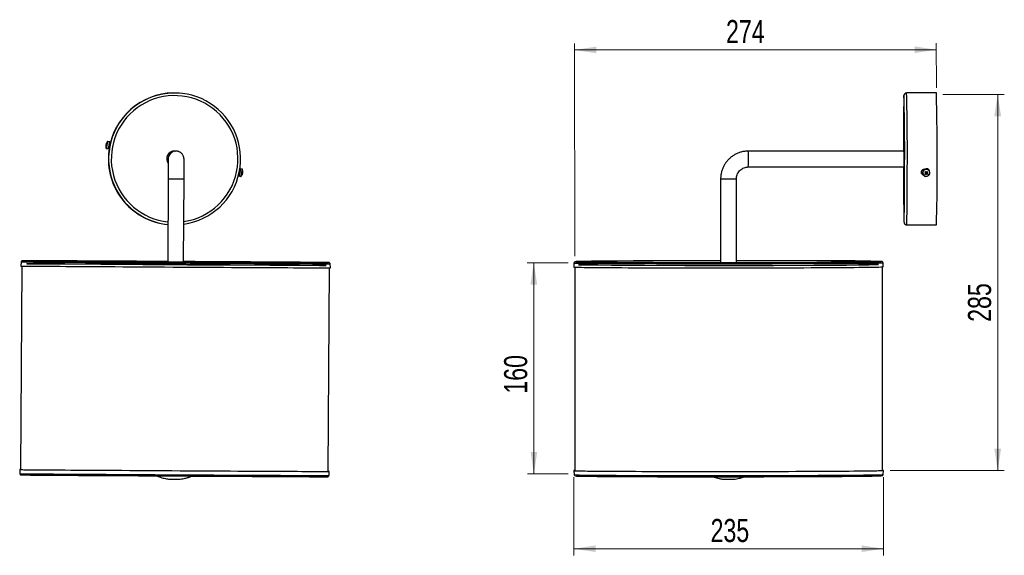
# Model space of a CAD drawing. Header units: millimetres. Extents: x 9 to 158, y 32 to 185.
# Tile 1 of 2: x 9 to 158, y 32 to 114. Entities that reach past the tile are written whole.
import ezdxf

# ---------------------------------------------------------------- set-up
doc = ezdxf.new("R2010")
doc.units = ezdxf.units.MM
doc.styles.add('SLDTEXTSTYLE0', font='TXT', dxfattribs={"width": 0.75})
doc.dimstyles.new('SLDDIMSTYLE0', dxfattribs={"dimtxt": 3.5, "dimasz": 3.302, "dimexe": 0, "dimexo": 0.0625, "dimgap": 0.875, "dimtad": 1, "dimlfac": 5, "dimrnd": 1e-09, "dimzin": 12, "dimdsep": 46, "dimtxsty": 'SLDTEXTSTYLE0', "dimsah": 1, "dimcen": 0.09, "dimadec": 0, "dimazin": 3, "dimtfac": 1, "dimtofl": 0, "dimtmove": 0, "dimatfit": 3, "dimfxl": 0, "dimfrac": 2, "dimtolj": 1, "dimtzin": 12, "dimarcsym": 0})
doc.dimstyles.new('SLDDIMSTYLE1', dxfattribs={"dimtxt": 3.5, "dimasz": 3.302, "dimexe": 0, "dimexo": 0.0625, "dimgap": 0.875, "dimtad": 1, "dimdec": 0, "dimlfac": 5, "dimrnd": 1e-09, "dimzin": 12, "dimdsep": 46, "dimtxsty": 'SLDTEXTSTYLE0', "dimsah": 1, "dimcen": 0.09, "dimadec": 0, "dimazin": 3, "dimtfac": 1, "dimtdec": 0, "dimtofl": 0, "dimtmove": 0, "dimatfit": 3, "dimfxl": 0, "dimfrac": 2, "dimtolj": 1, "dimtzin": 12, "dimarcsym": 0})

# ---------------------------------------------------------------- blocks, each defined once
blk = doc.blocks.new('_D')
at = {"color": 7, "linetype": 'Continuous', "lineweight": 18}
for p, q in [((91.96, 76.74), (85.75, 76.74)), ((86.75, 76.74), (86.77, 44.74)), ((91.98, 44.74), (85.77, 44.74))]:
    blk.add_line(p, q, dxfattribs=at)
for points in [[(86.75, 76.74), (86.24, 73.43), (87.26, 73.43)], [(86.77, 44.74), (87.27, 48.04), (86.26, 48.04)]]:
    blk.add_solid(points, dxfattribs=at)
at = {"color": 7, "linetype": 'Continuous', "lineweight": 18, "insert": (82.25, 56.9), "char_height": 3.5, "attachment_point": 1, "rotation": 90.0366, "style": 'SLDTEXTSTYLE0'}
blk.add_mtext('160', dxfattribs=at)
blk = doc.blocks.new('_D_1')
at = {"color": 7, "linetype": 'Continuous', "lineweight": 18}
for p, q in [((92.96, 77.74), (92.94, 110.02)), ((92.94, 109.02), (147.76, 109.05)), ((147.76, 103.27), (147.75, 110.05))]:
    blk.add_line(p, q, dxfattribs=at)
for points in [[(92.94, 109.02), (96.24, 108.51), (96.24, 109.53)], [(147.76, 109.05), (144.45, 109.56), (144.45, 108.54)]]:
    blk.add_solid(points, dxfattribs=at)
at = {"color": 7, "linetype": 'Continuous', "lineweight": 18, "insert": (115.88, 113.55), "char_height": 3.5, "attachment_point": 1, "rotation": 0.0366, "style": 'SLDTEXTSTYLE0'}
blk.add_mtext('274', dxfattribs=at)
blk = doc.blocks.new('_D_2')
at = {"color": 7, "linetype": 'Continuous', "lineweight": 18}
for p, q in [((92.84, 44.23), (92.84, 32.38)), ((139.74, 44.26), (139.74, 32.38)), ((92.84, 33.38), (139.74, 33.38))]:
    blk.add_line(p, q, dxfattribs=at)
for points in [[(92.84, 33.38), (96.14, 32.88), (96.14, 33.89)], [(139.74, 33.38), (136.44, 33.89), (136.44, 32.88)]]:
    blk.add_solid(points, dxfattribs=at)
at = {"color": 7, "linetype": 'Continuous', "lineweight": 18, "insert": (113.54, 37.9), "char_height": 3.5, "attachment_point": 1, "style": 'SLDTEXTSTYLE0'}
blk.add_mtext('235', dxfattribs=at)
blk = doc.blocks.new('_D_3')
at = {"color": 7, "linetype": 'Continuous', "lineweight": 18}
for p, q in [((148.76, 102.27), (158.06, 102.27)), ((157.06, 102.27), (157.06, 45.26)), ((140.74, 45.26), (158.06, 45.26))]:
    blk.add_line(p, q, dxfattribs=at)
for points in [[(157.06, 102.27), (156.55, 98.97), (157.57, 98.97)], [(157.06, 45.26), (157.57, 48.56), (156.55, 48.56)]]:
    blk.add_solid(points, dxfattribs=at)
at = {"color": 7, "linetype": 'Continuous', "lineweight": 18, "insert": (152.55, 67.79), "char_height": 3.5, "attachment_point": 1, "rotation": 90, "style": 'SLDTEXTSTYLE0'}
blk.add_mtext('285', dxfattribs=at)

msp = doc.modelspace()

# ---------------------------------------------------------------- linework, layer by layer
at = {"color": 7, "linetype": 'Continuous', "lineweight": 25}
for p, q in [((33.0491, 102.4668), (33.0069, 102.4699)), ((147.7597, 102.4972), (143.2499, 102.4941)), ((21.9163, 94.5202), (21.8865, 94.5249)), ((21.9555, 94.7669), (21.9367, 94.7718)), ((21.939, 94.7805), (21.9512, 94.777)), ((21.9857, 94.0612), (22.2592, 94.0046)), ((22.4862, 95.1013), (22.2127, 95.1579)), ((22.3315, 94.2551), (22.4419, 94.2323)), ((22.4141, 94.1052), (22.4173, 94.105)), ((22.5637, 94.8197), (22.4531, 94.8426)), ((22.592, 94.9471), (22.5889, 94.9473)), ((32.3211, 93.6938), (32.4027, 93.6905)), ((32.6235, 93.6742), (32.4027, 93.6905)), ((142.856, 93.6938), (119.2571, 93.6774)), ((119.2587, 91.2774), (142.8577, 91.2938)), ((42.0376, 90.1766), (42.1028, 90.1631)), ((42.0697, 89.9044), (42.3432, 89.8478)), ((42.2244, 90.7506), (42.1591, 90.7642)), ((42.5702, 90.9446), (42.2967, 91.0012)), ((42.618, 90.229), (42.5968, 90.2347)), ((42.6507, 90.4907), (42.6714, 90.4878)), ((42.6705, 90.4857), (42.6509, 90.4886)), ((145.6714, 90.4271), (145.674, 90.3705)), ((145.9042, 90.8977), (145.8902, 90.8977)), ((146.0033, 90.5015), (146.1061, 90.4529)), ((146.0932, 90.1361), (146.2047, 90.3031)), ((146.1346, 90.4788), (146.1061, 90.4529)), ((146.1213, 90.4368), (146.1061, 90.4529)), ((146.1151, 90.3979), (146.1306, 90.3815)), ((146.1784, 90.331), (146.2047, 90.3031)), ((146.2212, 90.3181), (146.2047, 90.3031)), ((146.2492, 90.3014), (146.234, 90.3176)), ((146.2492, 90.3014), (146.2778, 90.3273)), ((146.3578, 90.1263), (146.2492, 90.3014)), ((146.3294, 90.3741), (146.3491, 90.392)), ((146.3597, 90.4436), (146.3333, 90.4715)), ((146.3597, 90.4436), (146.3432, 90.4286)), ((146.477, 90.484), (146.3597, 90.4436)), ((146.7928, 90.4219), (146.7902, 90.4785)), ((31.3453, 89.4825), (31.2712, 76.9114)), ((33.6711, 76.8973), (33.7452, 89.4683)), ((115.06, 89.4747), (115.0681, 76.782)), ((117.4681, 76.7836), (117.46, 89.4762)), ((143.2638, 82.4941), (147.7736, 82.4972)), ((9.1577, 76.253), (8.9756, 45.3768)), ((9.0361, 76.8767), (9.0144, 76.2555)), ((55.9186, 75.9789), (55.9043, 76.6003)), ((92.8336, 76.7235), (92.816, 76.1023)), ((139.5974, 45.248), (139.5777, 76.1168)), ((139.7209, 76.1322), (139.7026, 76.7534)), ((55.5932, 45.1019), (55.7753, 75.9781)), ((92.9593, 76.0871), (92.979, 45.2182)), ((8.8324, 45.3784), (8.8467, 44.757)), ((55.7149, 44.4806), (55.7365, 45.1018)), ((92.8357, 45.2251), (92.8541, 44.6038)), ((139.7231, 44.6337), (139.7406, 45.255))]:
    msp.add_line(p, q, dxfattribs=at)
at = {"color": 1, "linetype": 'Continuous', "lineweight": 25}
for p, q in [((9.3209, 77.0557), (9.3204, 77.0556)), ((55.622, 76.7826), (55.622, 76.7826))]:
    msp.add_line(p, q, dxfattribs=at)
at = {"color": 1, "linetype": 'Continuous', "lineweight": 25, "flags": 128}
for points in [[(142.854, 102.0853), (142.8473, 102.0887), (142.8435, 102.0667)], [(22.1454, 95.0438), (22.1607, 95.1257), (22.1628, 95.1425)], [(22.1944, 95.0545), (22.2104, 95.1402), (22.2127, 95.1579)], [(142.8556, 82.931), (142.8626, 82.8943), (142.8679, 82.9054)], [(93.1461, 76.9112), (93.12, 76.9066), (93.1205, 76.9019)], [(93.6789, 76.8952), (93.6739, 76.8943), (93.6662, 76.8881)], [(138.8699, 76.917), (138.8653, 76.9224), (138.8613, 76.9233)], [(139.4148, 76.9312), (139.416, 76.9316), (139.4023, 76.9391), (139.3885, 76.9409)]]:
    msp.add_lwpolyline(points, dxfattribs=at)
at = {"color": 7, "linetype": 'Continuous', "lineweight": 25, "flags": 128}
for points in [[(21.8842, 94.5162), (21.8843, 94.5161), (21.8844, 94.5163), (21.8846, 94.5169), (21.8848, 94.5178), (21.8851, 94.5191), (21.8855, 94.5207), (21.886, 94.5226), (21.8865, 94.5249)], [(21.9165, 94.6659), (21.9159, 94.6645), (21.9116, 94.6542)], [(22.4531, 94.8426), (22.4521, 94.8348), (22.4433, 94.7872)], [(22.4679, 94.9979), (22.4838, 95.0836), (22.4862, 95.1013)], [(42.1099, 90.0799), (42.0835, 89.9599), (42.0705, 89.9064), (42.0728, 89.9267), (42.09, 90.018), (42.1197, 90.1681), (42.1247, 90.193)], [(42.2297, 90.7006), (42.2393, 90.7455), (42.2712, 90.8932), (42.2912, 90.9815), (42.2966, 90.9984), (42.2868, 90.9416), (42.2629, 90.8188), (42.2283, 90.6465), (42.1875, 90.4481), (42.1462, 90.2504), (42.1099, 90.0799), (42.1099, 90.0799)], [(145.8221, 90.0233), (145.9871, 89.9033), (146.1854, 89.8498), (146.3902, 89.8701), (146.5738, 89.9614), (146.7114, 90.1115), (146.7845, 90.3), (146.7831, 90.5016), (146.7075, 90.6889), (146.5679, 90.8366), (146.3831, 90.9249), (146.178, 90.9418), (145.9805, 90.885), (145.8171, 90.7622), (145.7099, 90.5899), (145.6734, 90.3915), (145.7126, 90.1938), (145.8221, 90.0233)], [(145.8409, 90.0308), (145.9986, 89.9161), (146.188, 89.865), (146.3836, 89.8844), (146.5589, 89.9717), (146.6904, 90.115), (146.7602, 90.2951), (146.7589, 90.4876), (146.6867, 90.6665), (146.5533, 90.8076), (146.3768, 90.892), (146.1809, 90.9081), (145.9922, 90.8538), (145.8362, 90.7365), (145.7338, 90.572), (145.699, 90.3825), (145.7363, 90.1936), (145.8409, 90.0308)], [(9.0144, 76.2555), (9.0158, 76.2553), (9.0652, 76.2542), (9.1858, 76.2527), (9.377, 76.2507), (9.6384, 76.2484), (9.969, 76.2456), (10.3681, 76.2425), (10.8342, 76.239), (11.366, 76.2351), (11.9619, 76.2308), (12.6201, 76.2263), (13.3385, 76.2213), (14.115, 76.2161), (14.9473, 76.2106), (15.8328, 76.2047), (16.7688, 76.1986), (17.7524, 76.1923), (18.7808, 76.1858), (19.8507, 76.179), (20.9589, 76.172), (22.1021, 76.1649), (23.2767, 76.1576), (24.4793, 76.1502), (25.7061, 76.1427), (26.9534, 76.1352), (28.2175, 76.1275), (29.4945, 76.1199), (30.7805, 76.1122), (32.0717, 76.1046), (33.364, 76.097), (34.6536, 76.0894), (35.9366, 76.0819), (37.209, 76.0746), (38.4671, 76.0674), (39.7069, 76.0603), (40.9247, 76.0534), (42.1168, 76.0467), (43.2796, 76.0402), (44.4096, 76.0339), (45.5033, 76.0279), (46.5574, 76.0221), (47.5688, 76.0167), (48.5342, 76.0116), (49.4509, 76.0067), (50.316, 76.0022), (51.1268, 75.9981), (51.881, 75.9943), (52.5763, 75.9909), (53.2105, 75.9879), (53.7816, 75.9853), (54.2881, 75.983), (54.7282, 75.9812), (55.1008, 75.9798), (55.4046, 75.9788), (55.6388, 75.9783), (55.8025, 75.9781), (55.8954, 75.9784), (55.9186, 75.9789)], [(9.0361, 76.8767), (9.0374, 76.8765), (9.0868, 76.8754), (9.2073, 76.8738), (9.3984, 76.8719), (9.6595, 76.8696), (9.9899, 76.8668), (10.3886, 76.8637), (10.8544, 76.8602), (11.3858, 76.8563), (11.9813, 76.852), (12.6389, 76.8474), (13.3568, 76.8425), (14.1327, 76.8373), (14.9644, 76.8318), (15.8492, 76.8259), (16.7844, 76.8199), (17.7673, 76.8135), (18.7949, 76.807), (19.864, 76.8002), (20.9714, 76.7932), (22.1137, 76.7861), (23.2874, 76.7789), (24.4891, 76.7715), (25.7149, 76.764), (26.9613, 76.7564), (28.2244, 76.7488), (29.5005, 76.7411), (30.7855, 76.7335), (32.0756, 76.7258), (33.367, 76.7182), (34.6556, 76.7107), (35.9376, 76.7032), (37.2091, 76.6959), (38.4661, 76.6887), (39.705, 76.6816), (40.9219, 76.6747), (42.1131, 76.668), (43.275, 76.6615), (44.4041, 76.6552), (45.497, 76.6492), (46.5503, 76.6435), (47.5609, 76.638), (48.5256, 76.6329), (49.4415, 76.6281), (50.306, 76.6236), (51.1162, 76.6195), (51.8698, 76.6157), (52.5645, 76.6123), (53.1982, 76.6093), (53.769, 76.6066), (54.275, 76.6044), (54.7148, 76.6026), (55.0871, 76.6012), (55.3907, 76.6002), (55.6247, 76.5996), (55.7883, 76.5995), (55.8812, 76.5998), (55.9043, 76.6003)], [(9.3204, 77.0556), (9.3217, 77.0555), (9.3705, 77.0544), (9.4895, 77.0529), (9.6783, 77.0509), (9.9363, 77.0486), (10.2627, 77.0459), (10.6566, 77.0428), (11.1167, 77.0393), (11.6417, 77.0355), (12.23, 77.0313), (12.8797, 77.0268), (13.5889, 77.0219), (14.3554, 77.0167), (15.177, 77.0113), (16.0511, 77.0055), (16.9751, 76.9995), (17.9461, 76.9933), (18.9613, 76.9868), (20.0174, 76.9801), (21.1114, 76.9732), (22.2399, 76.9662), (23.3995, 76.959), (24.5866, 76.9517), (25.7976, 76.9443), (27.029, 76.9369), (28.2768, 76.9293), (29.5374, 76.9218), (30.8069, 76.9142), (32.0815, 76.9066), (33.3572, 76.8991), (34.6303, 76.8917), (35.8968, 76.8843), (37.1529, 76.877), (38.3947, 76.8699), (39.6186, 76.8629), (40.8208, 76.8561), (41.9976, 76.8495), (43.1455, 76.8431), (44.261, 76.8369), (45.3406, 76.831), (46.3812, 76.8253), (47.3795, 76.8199), (48.3326, 76.8148), (49.2375, 76.8101), (50.0915, 76.8056), (50.8919, 76.8015), (51.6364, 76.7978), (52.3228, 76.7945), (52.9488, 76.7915), (53.5126, 76.7889), (54.0125, 76.7867), (54.4471, 76.7849), (54.8148, 76.7835), (55.1147, 76.7825), (55.3459, 76.782), (55.5076, 76.7818), (55.5993, 76.7821), (55.622, 76.7826)], [(16.6098, 77.0234), (15.705, 77.0282), (14.851, 77.0326), (14.0505, 77.0367), (13.306, 77.0404), (12.6197, 77.0438), (11.9937, 77.0468), (11.4298, 77.0494), (10.9299, 77.0516), (10.4954, 77.0534), (10.1276, 77.0547), (9.8277, 77.0557), (9.5966, 77.0563), (9.4349, 77.0564), (9.3432, 77.0562), (9.3209, 77.0557)], [(16.9843, 77.0065), (16.0854, 77.0112), (15.2381, 77.0156), (14.445, 77.0196), (13.7087, 77.0233), (13.0313, 77.0266), (12.6167, 77.0286)], [(31.2713, 76.9409), (30.3122, 76.9466), (29.0457, 76.9539), (27.7896, 76.9612), (26.5477, 76.9683), (25.3238, 76.9753), (24.1217, 76.9821), (22.9448, 76.9888), (21.797, 76.9952), (20.6815, 77.0014), (19.6018, 77.0073), (18.5612, 77.013), (17.5629, 77.0183), (16.6098, 77.0234)], [(31.2712, 76.9261), (30.629, 76.9299), (29.3687, 76.9372), (28.1181, 76.9444), (26.8813, 76.9516), (25.662, 76.9585), (24.4642, 76.9653), (23.2915, 76.9719), (22.1477, 76.9783), (21.0365, 76.9845), (19.9611, 76.9904), (18.9252, 76.9961), (17.9319, 77.0014), (16.9843, 77.0065)], [(52.3256, 76.7944), (51.9698, 76.7969), (51.298, 76.8016), (50.567, 76.8066), (49.779, 76.8118), (48.9365, 76.8174), (48.0423, 76.8233), (47.099, 76.8294), (46.1097, 76.8357), (45.0775, 76.8423), (44.0057, 76.849), (42.8975, 76.8559), (41.7566, 76.863), (40.5864, 76.8702), (39.3907, 76.8776), (38.1733, 76.885), (36.9379, 76.8924), (35.6884, 76.8999), (34.4288, 76.9075), (33.6712, 76.912)], [(55.622, 76.7826), (55.6208, 76.7828), (55.5719, 76.7839), (55.453, 76.7854), (55.2642, 76.7873), (55.0062, 76.7896), (54.6797, 76.7923), (54.2859, 76.7954), (53.8257, 76.7989), (53.3007, 76.8027), (52.7125, 76.8069), (52.0628, 76.8115), (51.3536, 76.8163), (50.587, 76.8215), (49.7654, 76.827), (48.8913, 76.8327), (47.9674, 76.8387), (46.9963, 76.845), (45.9812, 76.8515), (44.925, 76.8581), (43.831, 76.865), (42.7025, 76.872), (41.543, 76.8792), (40.3559, 76.8865), (39.1448, 76.8939), (37.9135, 76.9014), (36.6656, 76.9089), (35.405, 76.9165), (34.1355, 76.924), (33.6713, 76.9268)], [(92.816, 76.1023), (92.8332, 76.097), (92.9182, 76.0894), (93.0742, 76.0819), (93.3006, 76.0746), (93.5967, 76.0674), (93.9617, 76.0603), (94.3944, 76.0534), (94.8936, 76.0467), (95.4577, 76.0402), (96.085, 76.0339), (96.7736, 76.0279), (97.5214, 76.0221), (98.3261, 76.0167), (99.1853, 76.0116), (100.0964, 76.0067), (101.0566, 76.0022), (102.063, 75.9981), (103.1126, 75.9943), (104.2021, 75.9909), (105.3282, 75.9879), (106.4876, 75.9853), (107.6767, 75.983), (108.8918, 75.9812), (110.1294, 75.9798), (111.3856, 75.9788), (112.6567, 75.9783), (113.9387, 75.9781), (115.2278, 75.9784), (116.52, 75.9791), (117.8115, 75.9802), (119.0983, 75.9817), (120.3765, 75.9837), (121.6422, 75.986), (122.8917, 75.9888), (124.121, 75.9919), (125.3264, 75.9954), (126.5043, 75.9993), (127.6512, 76.0036), (128.7635, 76.0081), (129.8378, 76.0131), (130.8709, 76.0183), (131.8597, 76.0238), (132.8012, 76.0297), (133.6924, 76.0358), (134.5307, 76.0421), (135.3135, 76.0487), (136.0385, 76.0554), (136.7035, 76.0624), (137.3064, 76.0695), (137.8454, 76.0768), (138.3189, 76.0842), (138.7254, 76.0917), (139.0637, 76.0992), (139.3328, 76.1069), (139.5319, 76.1145), (139.6603, 76.1222), (139.7176, 76.1298), (139.7209, 76.1322)], [(92.8337, 76.7239), (92.8507, 76.7182), (92.9357, 76.7107), (93.0915, 76.7032), (93.3178, 76.6959), (93.6137, 76.6887), (93.9784, 76.6816), (94.4108, 76.6747), (94.9096, 76.668), (95.4732, 76.6615), (96.1, 76.6552), (96.7881, 76.6492), (97.5353, 76.6435), (98.3394, 76.638), (99.198, 76.6329), (100.1084, 76.6281), (101.0679, 76.6236), (102.0735, 76.6195), (103.1222, 76.6157), (104.2109, 76.6123), (105.3362, 76.6093), (106.4947, 76.6066), (107.6828, 76.6044), (108.8971, 76.6026), (110.1337, 76.6012), (111.389, 76.6002), (112.659, 76.5996), (113.9401, 76.5995), (115.2282, 76.5998), (116.5194, 76.6005), (117.8099, 76.6016), (119.0957, 76.6031), (120.373, 76.605), (121.6377, 76.6074), (122.8862, 76.6101), (124.1145, 76.6133), (125.3191, 76.6168), (126.4961, 76.6207), (127.6421, 76.6249), (128.7535, 76.6295), (129.827, 76.6344), (130.8594, 76.6396), (131.8474, 76.6452), (132.7881, 76.651), (133.6786, 76.6571), (134.5163, 76.6634), (135.2986, 76.67), (136.023, 76.6767), (136.6875, 76.6837), (137.2899, 76.6908), (137.8285, 76.6981), (138.3016, 76.7055), (138.7078, 76.713), (139.0459, 76.7205), (139.3148, 76.7281), (139.5137, 76.7358), (139.642, 76.7434), (139.6993, 76.7511), (139.7025, 76.7538)], [(93.1205, 76.9019), (93.1337, 76.8991), (93.2176, 76.8917), (93.3715, 76.8843), (93.595, 76.877), (93.8874, 76.8699), (94.2477, 76.8629), (94.6749, 76.8561), (95.1676, 76.8495), (95.7245, 76.8431), (96.3437, 76.8369), (97.0234, 76.831), (97.7616, 76.8253), (98.556, 76.8199), (99.4042, 76.8148), (100.3036, 76.8101), (101.2515, 76.8056), (102.2449, 76.8015), (103.281, 76.7978), (104.3565, 76.7945), (105.4682, 76.7915), (106.6127, 76.7889), (107.7865, 76.7867), (108.986, 76.7849), (110.2077, 76.7835), (111.4478, 76.7825), (112.7025, 76.782), (113.9681, 76.7818), (115.2406, 76.7821), (116.5163, 76.7828), (117.7912, 76.7839), (119.0615, 76.7854), (120.3232, 76.7873), (121.5727, 76.7896), (122.8061, 76.7923), (124.0196, 76.7954), (125.2096, 76.7989), (126.3724, 76.8027), (127.5045, 76.8069), (128.6025, 76.8115), (129.663, 76.8163), (130.6829, 76.8215), (131.659, 76.827), (132.5883, 76.8327), (133.4681, 76.8387), (134.2956, 76.845), (135.0684, 76.8515), (135.7841, 76.8581), (136.4406, 76.865), (137.0357, 76.872), (137.5678, 76.8792), (138.0352, 76.8865), (138.4365, 76.8939), (138.7705, 76.9014), (139.0361, 76.9089), (139.2326, 76.9165), (139.3593, 76.924), (139.4148, 76.9312)], [(115.0679, 77.0547), (114.7448, 77.0544), (113.4745, 77.0529), (112.2127, 77.0509), (110.9632, 77.0486), (109.7298, 77.0459), (108.5163, 77.0428), (107.3264, 77.0393), (106.1636, 77.0355), (105.0314, 77.0313), (103.9334, 77.0268), (102.8729, 77.0219), (101.853, 77.0167), (100.8769, 77.0113), (99.9476, 77.0055), (99.0678, 76.9995), (98.2403, 76.9933), (97.4675, 76.9868), (96.7518, 76.9801), (96.0954, 76.9732), (95.5002, 76.9662), (94.9681, 76.959), (94.5007, 76.9517), (94.0994, 76.9443), (93.7655, 76.9369), (93.4998, 76.9293), (93.3033, 76.9218), (93.1766, 76.9142), (93.1461, 76.9112)], [(115.0679, 77.037), (114.4257, 77.0363), (113.1654, 77.0347), (111.9148, 77.0326), (110.6779, 77.0302), (109.4587, 77.0274), (108.2608, 77.0242), (107.0881, 77.0206), (105.9443, 77.0166), (104.833, 77.0123), (103.7577, 77.0077), (102.7217, 77.0027), (101.7284, 76.9974), (100.7808, 76.9918), (99.8819, 76.986), (99.0346, 76.9799), (98.2415, 76.9735), (97.5051, 76.967), (96.8278, 76.9602), (96.2116, 76.9533), (95.6586, 76.9462), (95.1703, 76.939), (94.7485, 76.9317), (94.3944, 76.9243), (94.1091, 76.9168), (93.8935, 76.9093), (93.7483, 76.9018), (93.6789, 76.8952)], [(133.1318, 77.0234), (132.2324, 77.0282), (131.2845, 77.0326), (130.291, 77.0367), (129.2549, 77.0404), (128.1794, 77.0438), (127.0677, 77.0468), (125.9233, 77.0494), (124.7494, 77.0516), (123.5499, 77.0534), (122.3282, 77.0547), (121.0881, 77.0557), (119.8334, 77.0563), (118.5678, 77.0564), (117.4679, 77.0562)], [(132.7336, 77.0065), (131.8393, 77.0112), (130.896, 77.0156), (129.9067, 77.0196), (128.8745, 77.0233), (127.8027, 77.0266), (126.6945, 77.0295), (125.5535, 77.0321), (124.3833, 77.0342), (123.1876, 77.0359), (121.9701, 77.0372), (120.7347, 77.0381), (119.4852, 77.0386), (118.2256, 77.0387), (117.4679, 77.0385)], [(8.9757, 45.3792), (8.9484, 45.3792), (8.8555, 45.3789), (8.8337, 45.3782), (8.8832, 45.3771), (9.0037, 45.3755), (9.1949, 45.3736), (9.4563, 45.3712), (9.787, 45.3685), (10.186, 45.3654), (10.6521, 45.3618), (11.1839, 45.358), (11.7798, 45.3537), (12.438, 45.3491), (13.1564, 45.3442), (13.933, 45.339), (14.7652, 45.3334), (15.6507, 45.3276), (16.5867, 45.3215), (17.5703, 45.3152), (18.5987, 45.3086), (19.6686, 45.3018), (20.7768, 45.2949), (21.92, 45.2878), (23.0946, 45.2805), (24.2972, 45.2731), (25.524, 45.2656), (26.7714, 45.258), (28.0355, 45.2504), (29.3124, 45.2427), (30.5985, 45.2351), (31.8896, 45.2274), (33.1819, 45.2198), (34.4716, 45.2123), (35.7545, 45.2048), (37.027, 45.1974), (38.285, 45.1902), (39.5248, 45.1831), (40.7426, 45.1762), (41.9347, 45.1695), (43.0976, 45.163), (44.2275, 45.1568), (45.3212, 45.1507), (46.3754, 45.145), (47.3867, 45.1396), (48.3522, 45.1344), (49.2688, 45.1296), (50.1339, 45.1251), (50.9448, 45.121), (51.699, 45.1172), (52.3942, 45.1138), (53.0284, 45.1108), (53.5995, 45.1081), (54.106, 45.1059), (54.5462, 45.1041), (54.9187, 45.1027), (55.2225, 45.1017), (55.4567, 45.1011), (55.6205, 45.101), (55.7134, 45.1012), (55.7351, 45.1019), (55.6857, 45.1031), (55.5932, 45.1043)], [(8.9757, 45.3783), (8.9688, 45.3782), (8.9472, 45.3775), (8.9964, 45.3764), (9.1164, 45.3749), (9.3067, 45.3729), (9.5668, 45.3706), (9.8958, 45.3679), (10.2929, 45.3648), (10.7568, 45.3612), (11.286, 45.3574), (11.879, 45.3532), (12.534, 45.3486), (13.249, 45.3437), (14.0218, 45.3385), (14.85, 45.333), (15.7312, 45.3272), (16.6626, 45.3211), (17.6415, 45.3148), (18.6649, 45.3083), (19.7296, 45.3015), (20.8325, 45.2946), (21.9702, 45.2875), (23.1391, 45.2803), (24.3359, 45.2729), (25.5567, 45.2655), (26.798, 45.2579), (28.056, 45.2503), (29.3268, 45.2427), (30.6066, 45.2351), (31.8915, 45.2275), (33.1776, 45.2199), (34.461, 45.2124), (35.7377, 45.205), (37.004, 45.1976), (38.2559, 45.1905), (39.4898, 45.1834), (40.7017, 45.1765), (41.888, 45.1699), (43.0452, 45.1634), (44.1697, 45.1572), (45.2582, 45.1512), (46.3072, 45.1455), (47.3136, 45.14), (48.2744, 45.1349), (49.1866, 45.1301), (50.0475, 45.1257), (50.8545, 45.1215), (51.605, 45.1178), (52.2969, 45.1144), (52.928, 45.1114), (53.4964, 45.1088), (54.0004, 45.1066), (54.4384, 45.1047), (54.8092, 45.1033), (55.1115, 45.1024), (55.3445, 45.1018), (55.5075, 45.1016), (55.6, 45.1019), (55.6217, 45.1026), (55.5932, 45.1034)], [(92.979, 45.2405), (92.8964, 45.2351), (92.839, 45.2274), (92.8529, 45.2198), (92.9379, 45.2123), (93.0939, 45.2048), (93.3203, 45.1974), (93.6164, 45.1902), (93.9814, 45.1831), (94.4141, 45.1762), (94.9133, 45.1695), (95.4774, 45.163), (96.1047, 45.1568), (96.7933, 45.1507), (97.5411, 45.145), (98.3458, 45.1396), (99.205, 45.1344), (100.1161, 45.1296), (101.0763, 45.1251), (102.0827, 45.121), (103.1323, 45.1172), (104.2218, 45.1138), (105.3479, 45.1108), (106.5073, 45.1081), (107.6964, 45.1059), (108.9115, 45.1041), (110.1491, 45.1027), (111.4053, 45.1017), (112.6764, 45.1011), (113.9584, 45.101), (115.2475, 45.1012), (116.5397, 45.1019), (117.8312, 45.1031), (119.118, 45.1046), (120.3962, 45.1065), (121.6619, 45.1089), (122.9114, 45.1116), (124.1407, 45.1148), (125.3461, 45.1183), (126.524, 45.1222), (127.6709, 45.1264), (128.7832, 45.131), (129.8575, 45.1359), (130.8906, 45.1412), (131.8794, 45.1467), (132.8209, 45.1525), (133.7121, 45.1586), (134.5504, 45.1649), (135.3332, 45.1715), (136.0582, 45.1783), (136.7232, 45.1852), (137.3261, 45.1924), (137.8651, 45.1996), (138.3386, 45.207), (138.7451, 45.2145), (139.0834, 45.2221), (139.3525, 45.2297), (139.5516, 45.2374), (139.68, 45.245), (139.7373, 45.2527), (139.7235, 45.2603), (139.6384, 45.2679), (139.5973, 45.2702)], [(92.979, 45.2321), (92.9525, 45.2275), (92.9663, 45.2199), (93.0509, 45.2124), (93.2061, 45.205), (93.4314, 45.1976), (93.7261, 45.1905), (94.0893, 45.1834), (94.52, 45.1765), (95.0168, 45.1699), (95.5781, 45.1634), (96.2024, 45.1572), (96.8876, 45.1512), (97.6318, 45.1455), (98.4326, 45.14), (99.2877, 45.1349), (100.1943, 45.1301), (101.1499, 45.1257), (102.1514, 45.1215), (103.1959, 45.1178), (104.2801, 45.1144), (105.4008, 45.1114), (106.5546, 45.1088), (107.7379, 45.1066), (108.9472, 45.1047), (110.1788, 45.1033), (111.4289, 45.1024), (112.6938, 45.1018), (113.9696, 45.1016), (115.2525, 45.1019), (116.5385, 45.1026), (117.8237, 45.1037), (119.1043, 45.1052), (120.3763, 45.1072), (121.6359, 45.1095), (122.8793, 45.1122), (124.1027, 45.1154), (125.3023, 45.1189), (126.4745, 45.1227), (127.6158, 45.127), (128.7227, 45.1315), (129.7919, 45.1364), (130.82, 45.1416), (131.804, 45.1472), (132.7409, 45.1529), (133.6278, 45.159), (134.462, 45.1653), (135.2411, 45.1718), (135.9626, 45.1786), (136.6243, 45.1855), (137.2243, 45.1926), (137.7607, 45.1998), (138.2319, 45.2072), (138.6365, 45.2146), (138.9731, 45.2222), (139.2409, 45.2298), (139.439, 45.2374), (139.5668, 45.245), (139.6238, 45.2526), (139.6101, 45.2602), (139.5973, 45.2619)], [(8.8467, 44.757), (8.848, 44.7568), (8.8974, 44.7557), (9.0179, 44.7542), (9.209, 44.7522), (9.4701, 44.7499), (9.8005, 44.7471), (10.1992, 44.744), (10.665, 44.7405), (11.1964, 44.7366), (11.7919, 44.7323), (12.4495, 44.7278), (13.1674, 44.7228), (13.9433, 44.7176), (14.775, 44.7121), (15.6598, 44.7063), (16.595, 44.7002), (17.5779, 44.6938), (18.6055, 44.6873), (19.6746, 44.6805), (20.782, 44.6736), (21.9243, 44.6664), (23.098, 44.6592), (24.2997, 44.6518), (25.5255, 44.6443), (26.7719, 44.6367), (28.035, 44.6291), (29.3111, 44.6215), (30.5961, 44.6138), (31.8862, 44.6062), (33.1776, 44.5986), (34.4662, 44.591), (35.7482, 44.5836), (37.0197, 44.5762), (38.2767, 44.569), (39.5156, 44.5619), (40.7325, 44.555), (41.9237, 44.5483), (43.0856, 44.5418), (44.2147, 44.5356), (45.3076, 44.5295), (46.3609, 44.5238), (47.3715, 44.5184), (48.3362, 44.5132), (49.2521, 44.5084), (50.1166, 44.5039), (50.9268, 44.4998), (51.6804, 44.496), (52.3752, 44.4926), (53.0088, 44.4896), (53.5796, 44.487), (54.0856, 44.4847), (54.5254, 44.4829), (54.8977, 44.4815), (55.2013, 44.4805), (55.4353, 44.48), (55.5989, 44.4798), (55.6918, 44.4801), (55.7149, 44.4806)], [(9.1295, 44.5745), (9.1302, 44.5745), (9.179, 44.5734), (9.298, 44.5719), (9.4867, 44.57), (9.7447, 44.5676), (10.0712, 44.5649), (10.4651, 44.5618), (10.9252, 44.5584), (11.4502, 44.5545), (12.0384, 44.5503), (12.6881, 44.5458), (13.3974, 44.5409), (14.1639, 44.5358), (14.9855, 44.5303), (15.8596, 44.5246), (16.7836, 44.5185), (17.7546, 44.5123), (18.7697, 44.5058), (19.8259, 44.4991), (20.9199, 44.4923), (22.0484, 44.4852), (23.2079, 44.478), (24.3951, 44.4707), (25.6061, 44.4633), (26.8374, 44.4559), (28.0853, 44.4483), (29.3459, 44.4408), (30.6154, 44.4332), (31.8899, 44.4257), (33.1657, 44.4182), (34.4387, 44.4107), (35.7052, 44.4033), (36.9613, 44.3961), (38.2032, 44.3889), (39.4271, 44.3819), (40.6293, 44.3751), (41.8061, 44.3685), (42.954, 44.3621), (44.0694, 44.3559), (45.1491, 44.35), (46.1897, 44.3443), (47.188, 44.3389), (48.1411, 44.3339), (49.046, 44.3291), (49.8999, 44.3247), (50.7004, 44.3206), (51.4449, 44.3168), (52.1312, 44.3135), (52.7572, 44.3105), (53.3211, 44.3079), (53.821, 44.3057), (54.2555, 44.3039), (54.6233, 44.3025), (54.9232, 44.3015), (55.1544, 44.301), (55.316, 44.3008), (55.4078, 44.3011), (55.4304, 44.3016)], [(9.1534, 44.5752), (9.1516, 44.5752), (9.1355, 44.575)], [(92.8541, 44.6038), (92.8712, 44.5986), (92.9562, 44.591), (93.112, 44.5836), (93.3383, 44.5762), (93.6342, 44.569), (93.9989, 44.5619), (94.4313, 44.555), (94.9301, 44.5483), (95.4937, 44.5418), (96.1205, 44.5356), (96.8086, 44.5295), (97.5558, 44.5238), (98.3599, 44.5184), (99.2185, 44.5132), (100.1289, 44.5084), (101.0883, 44.5039), (102.094, 44.4998), (103.1427, 44.496), (104.2314, 44.4926), (105.3567, 44.4896), (106.5152, 44.487), (107.7033, 44.4847), (108.9176, 44.4829), (110.1542, 44.4815), (111.4095, 44.4805), (112.6795, 44.48), (113.9606, 44.4798), (115.2487, 44.4801), (116.5399, 44.4808), (117.8304, 44.4819), (119.1162, 44.4834), (120.3935, 44.4854), (121.6582, 44.4877), (122.9067, 44.4905), (124.135, 44.4936), (125.3396, 44.4971), (126.5166, 44.501), (127.6626, 44.5052), (128.774, 44.5098), (129.8475, 44.5147), (130.8799, 44.52), (131.8679, 44.5255), (132.8086, 44.5313), (133.6991, 44.5374), (134.5368, 44.5437), (135.319, 44.5503), (136.0435, 44.5571), (136.708, 44.564), (137.3104, 44.5711), (137.849, 44.5784), (138.3221, 44.5858), (138.7283, 44.5933), (139.0664, 44.6008), (139.3353, 44.6085), (139.5342, 44.6161), (139.6624, 44.6238), (139.7198, 44.6314), (139.7231, 44.6337)], [(93.148, 44.4193), (93.1544, 44.4182), (93.2383, 44.4107), (93.3923, 44.4033), (93.6158, 44.3961), (93.9081, 44.3889), (94.2684, 44.3819), (94.6956, 44.3751), (95.1883, 44.3685), (95.7452, 44.3621), (96.3644, 44.3559), (97.0442, 44.35), (97.7823, 44.3443), (98.5767, 44.3389), (99.4249, 44.3339), (100.3243, 44.3291), (101.2722, 44.3247), (102.2657, 44.3206), (103.3017, 44.3168), (104.3772, 44.3135), (105.4889, 44.3105), (106.6334, 44.3079), (107.8072, 44.3057), (109.0068, 44.3039), (110.2285, 44.3025), (111.4685, 44.3015), (112.7233, 44.301), (113.9888, 44.3008), (115.2613, 44.3011), (116.537, 44.3018), (117.8119, 44.3029), (119.0822, 44.3044), (120.344, 44.3063), (121.5934, 44.3086), (122.8268, 44.3114), (124.0403, 44.3145), (125.2303, 44.3179), (126.3931, 44.3218), (127.5252, 44.326), (128.6232, 44.3305), (129.6838, 44.3353), (130.7036, 44.3405), (131.6797, 44.346), (132.609, 44.3517), (133.4888, 44.3577), (134.3164, 44.364), (135.0892, 44.3705), (135.8049, 44.3772), (136.4613, 44.384), (137.0564, 44.3911), (137.5885, 44.3982), (138.0559, 44.4055), (138.4572, 44.4129), (138.7912, 44.4204), (139.0568, 44.4279), (139.2533, 44.4355), (139.3801, 44.4431), (139.4302, 44.449)]]:
    msp.add_lwpolyline(points, dxfattribs=at)
at = {"color": 7, "linetype": 'Continuous', "flags": 128}
for points in [[(21.1537, 76.5324), (27.4907, 76.4935), (34.27, 76.4532), (40.8893, 76.4152), (46.7603, 76.3827), (51.3615, 76.3588), (54.2839, 76.3455), (55.268, 76.344), (54.2263, 76.3544), (51.2512, 76.3758), (46.6073, 76.4064), (40.7071, 76.4433), (34.0748, 76.4834), (27.2999, 76.523), (20.9842, 76.5586), (15.6889, 76.5871), (11.8846, 76.606), (9.9093, 76.6135), (9.9385, 76.609), (11.9695, 76.5929), (15.822, 76.5666), (21.1537, 76.5324)], [(96.4741, 76.5324), (94.0183, 76.4935), (93.5395, 76.4532), (95.0803, 76.4152), (98.5037, 76.3827), (103.5056, 76.3588), (109.6415, 76.3455), (116.3662, 76.344), (123.0822, 76.3544), (129.1927, 76.3758), (134.1549, 76.4064), (137.5277, 76.4433), (139.0116, 76.4834), (138.4746, 76.523), (135.9645, 76.5586), (131.7042, 76.5871), (126.0725, 76.606), (119.5695, 76.6135), (112.7733, 76.609), (106.2876, 76.5929), (100.6887, 76.5666), (96.4741, 76.5324)]]:
    msp.add_lwpolyline(points, dxfattribs=at)
at = {"color": 7, "linetype": 'Continuous', "lineweight": 25}
for centre, radius, start, end in [((32.31, 92.4939), 9.9998, 348.308157, 264.228089), ((32.2683, 92.4975), 9.9997, 85.764227, 166.54624), ((406.0603, 95.4724), 263.2994, 178.564876, 180.38705), ((-191.0378, 93.6483), 333.9984, 359.468193, 1.447485), ((-178.1404, 93.7744), 326.0168, 359.419354, 1.533165), ((22.8819, 94.4475), 1, 176.342542, 200.638892), ((22.2662, 94.5266), 0.3797, 180.258856, 194.07787), ((22.6197, 94.3413), 0.7277, 163.184714, 172.664018), ((22.5693, 94.5534), 0.6704, 175.932712, 183.38248), ((35.3934, 91.8577), 13.7688, 168.281407, 168.507596), ((8.4299, 97.439), 13.7688, 348.281408, 348.507596), ((22.2914, 94.6442), 0.3797, 180.25886, 194.07787), ((22.5613, 94.4622), 0.68, 149.446916, 159.909651), ((21.9971, 94.7608), 0.0614, 161.206114, 169.681146), ((22.8819, 94.4475), 1, 135.974675, 160.564421), ((22.5777, 94.5469), 0.68, 149.446931, 159.909595), ((-5.5313, 100.3652), 28.1837, 347.145557, 349.116475), ((22.3506, 94.7792), 0.376, 162.461681, 175.637939), ((-6.8524, 100.6392), 29.858, 347.161415, 349.109284), ((32.2684, 92.497), 9.9999, 169.982072, 264.468079), ((10.5963, 96.9983), 12.0516, 346.842652, 349.428046), ((32.3141, 92.4938), 1.2, 89.664595, 215.316391), ((32.5349, 92.4776), 1.1999, 62.239269, 85.763247), ((94.5366, 92.4616), 48.3352, 358.615546, 1.460733), ((393.7897, 89.7242), 251.026, 179.641756, 181.550721), ((32.31, 92.4939), 9.9998, 278.017255, 348.308324), ((41.2656, 90.4045), 0.8713, 343.915679, 350.261943), ((28.6376, 93.2481), 13.8144, 347.495712, 349.584405), ((41.674, 90.5582), 1, 315.974675, 340.564421), ((40.5652, 90.3696), 1.8967, 344.516107, 349.710918), ((42.0094, 90.3129), 0.5885, 342.514792, 353.113918), ((42.1643, 90.4009), 0.4851, 326.905888, 339.248854), ((42.1027, 90.5319), 0.5723, 327.549291, 335.784986), ((42.1873, 90.5072), 0.4851, 326.905891, 339.248855), ((41.674, 90.5582), 1, 356.049147, 20.638892), ((42.5721, 90.2395), 0.0471, 342.669261, 347.202834), ((28.6402, 93.2557), 14.3021, 348.217648, 348.438159), ((42.1666, 90.6471), 0.5022, 343.144828, 354.622817), ((42.0931, 90.4214), 0.5599, 356.70339, 8.220111), ((42.1125, 90.52), 0.5599, 356.703374, 8.220127), ((-62.0084, 88.825), 204.9618, 358.344983, 0.481727), ((146.2311, 90.4454), 0.56, 3.386563, 181.870428), ((142.4805, 94.4773), 5.502, 309.670985, 311.164736), ((147.2811, 91.3592), 1.705, 220.922707, 225.837533), ((148.2061, 88.1808), 3.1997, 130.879406, 133.507048), ((151.7048, 95.5249), 7.5989, 221.382463, 222.520535), ((142.5806, 94.3714), 5.5024, 309.671142, 311.164772), ((146.2297, 90.3571), 0.1296, 165.670664, 189.696206), ((151.8139, 95.6239), 7.5994, 221.382505, 222.520494), ((146.2275, 90.4263), 0.1067, 174.331425, 181.033349), ((146.2277, 90.4263), 0.1069, 181.048798, 204.792885), ((146.2282, 90.4261), 0.1074, 150.642243, 174.305546), ((146.23, 90.4276), 0.1095, 204.889975, 241.870303), ((146.2317, 90.4303), 0.1127, 241.78253, 264.697462), ((146.2349, 90.3629), 0.1378, 256.355415, 279.416441), ((146.2354, 90.3519), 0.1378, 76.355134, 99.416532), ((146.2318, 90.4311), 0.1135, 264.671475, 271.100983), ((146.2318, 90.4309), 0.1133, 271.087448, 293.924309), ((150.8078, 94.6605), 6.3531, 224.255124, 225.537625), ((141.8919, 95.1446), 6.3918, 313.206474, 314.558068), ((146.2331, 90.4285), 0.1106, 293.83044, 330.555888), ((146.2357, 90.4268), 0.1074, 330.642201, 354.305587), ((146.2363, 90.4266), 0.1069, 1.048695, 24.792988), ((146.2365, 90.4267), 0.1067, 354.331363, 1.033379), ((145.2993, 91.4032), 1.6586, 309.658059, 314.728447), ((146.2406, 90.3576), 0.1296, 345.670659, 9.696211), ((150.9164, 94.759), 6.3529, 224.255132, 225.537669), ((141.9919, 95.0389), 6.3925, 313.206404, 314.557842), ((144.283, 88.5113), 2.9505, 41.960302, 44.799889), ((-35.0787, 88.459), 182.9494, 358.132559, 0.629989), ((93.9803, 79.2866), 2.419, 262.541283, 270.357909), ((133.3782, -101.2358), 178.2434, 88.237204, 90.207204), ((133.6477, -121.1234), 198.1475, 88.339766, 90.149187), ((138.5432, 79.4592), 2.5632, 269.942988, 277.323629)]:
    msp.add_arc(centre, radius, start, end, dxfattribs=at)
at = {"color": 1, "linetype": 'Continuous', "lineweight": 25}
for centre, radius, start, end in [((32.3138, 92.4936), 9.5998, 348.308205, 263.978378), ((-182.6235, 93.7714), 325.9901, 359.419293, 1.533276), ((-7.1288, 100.6964), 29.861, 347.161551, 349.109222), ((32.5349, 92.4775), 1.2, 85.764828, 185.228045), ((75.2719, 92.4483), 44.0024, 358.475298, 1.600713), ((32.3137, 92.4936), 9.5998, 278.345422, 348.30826), ((40.5536, 90.3504), 1.8589, 344.312908, 349.864716), ((15.7065, 95.9109), 27.3189, 347.55428, 349.525837), ((16.5413, 95.7398), 26.5121, 347.564696, 349.50497), ((-39.5696, 88.4558), 182.9305, 358.132397, 0.630084), ((35.1993, 586.9581), 497.4905, 269.556131, 269.695628), ((34.8798, 418.6457), 329.1793, 269.595609, 269.802522), ((116.2087, 166.2561), 76.7901, 269.142856, 270.933613)]:
    msp.add_arc(centre, radius, start, end, dxfattribs=at)
at = {"color": 7, "linetype": 'Continuous', "lineweight": 25}
for centre, major_axis, ratio, start_param, end_param in [((146.2202, 90.4546), (0.0446, 0.1226), 0.69814935, 2.43551143, 3.17433737), ((146.2209, 90.4736), (0.0927, 0.0449), 0.60309741, 1.65395956, 2.39278549), ((146.2396, 90.4538), (-0.0471, 0.1238), 0.70380133, 3.04072106, 3.779547), ((146.2404, 90.4729), (0.0951, -0.0461), 0.61428192, 0.64818761, 1.38701355)]:
    msp.add_ellipse(centre, major_axis=major_axis, ratio=ratio, start_param=start_param, end_param=end_param, dxfattribs=at)
for points, knots in [([(143.2495, 102.489), (143.2053, 102.4868), (143.1187, 102.4825), (143.0116, 102.4214), (142.937, 102.3492), (142.8937, 102.2808), (142.8708, 102.2269), (142.8579, 102.1835), (142.8506, 102.1468), (142.8481, 102.128), (142.8467, 102.1168)], [0, 0, 0, 0, 0.12768127, 0.25010975, 0.35360039, 0.44451957, 0.52787514, 0.62660363, 0.7786005, 1, 1, 1, 1]), ([(21.9446, 94.1004), (21.9453, 94.098), (21.947, 94.091), (21.9546, 94.0787), (21.9681, 94.0674), (21.9804, 94.0609), (21.9874, 94.061), (21.9878, 94.061)], [0, 0, 0, 0, 0.12803299, 0.37831817, 0.66789015, 0.97930931, 1, 1, 1, 1]), ([(22.2124, 95.157), (22.2091, 95.1579), (22.2, 95.1602), (22.1856, 95.1573), (22.1721, 95.1509), (22.1627, 95.143), (22.1588, 95.1377), (22.1571, 95.1353)], [0, 0, 0, 0, 0.15595891, 0.43410247, 0.66010339, 0.85225469, 1, 1, 1, 1]), ([(22.4331, 94.2341), (22.4328, 94.2322), (22.4256, 94.1915), (22.4184, 94.1416), (22.4138, 94.1077), (22.414, 94.1057), (22.4141, 94.1052)], [0, 0, 0, 0, 0.02072892, 0.44355024, 0.8663848, 1, 1, 1, 1]), ([(22.4173, 94.105), (22.4185, 94.1097), (22.4209, 94.119), (22.4343, 94.192), (22.4542, 94.2994), (22.4802, 94.4332), (22.5097, 94.5771), (22.5398, 94.715), (22.5663, 94.8316), (22.5854, 94.9135), (22.5922, 94.9445), (22.5921, 94.9466), (22.592, 94.9471)], [0, 0, 0, 0, 0.107306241, 0.21461015, 0.321975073, 0.429378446, 0.536713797, 0.643980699, 0.751286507, 0.858679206, 0.966071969, 1, 1, 1, 1]), ([(22.5889, 94.9473), (22.5872, 94.9423), (22.5838, 94.9323), (22.5698, 94.8814), (22.5581, 94.8334), (22.5552, 94.8215)], [0, 0, 0, 0, 0.42922461, 0.85843818, 1, 1, 1, 1]), ([(33.09, 93.5341), (33.0479, 93.5571), (32.9303, 93.6215), (32.7683, 93.6597), (32.6532, 93.6712), (32.6235, 93.6742)], [0, 0, 0, 0, 0.29276621, 0.81745227, 1, 1, 1, 1]), ([(33.7452, 89.4683), (33.7457, 89.5448), (33.7469, 89.7668), (33.7486, 90.1319), (33.7499, 90.5518), (33.7504, 90.9495), (33.7503, 91.3167), (33.7495, 91.646), (33.748, 91.9312), (33.7458, 92.1674), (33.7428, 92.3535), (33.7396, 92.4639), (33.7355, 92.541), (33.7288, 92.6148), (33.7141, 92.7111), (33.6836, 92.8357), (33.6235, 92.9946), (33.5224, 93.1725), (33.3726, 93.3448), (33.2259, 93.47), (33.1224, 93.5188), (33.09, 93.5341)], [0, 0, 0, 0, 0.0398399, 0.11573098, 0.19168326, 0.26766973, 0.34371998, 0.4198824, 0.49624785, 0.57301612, 0.65072306, 0.73143715, 0.77042492, 0.7928354, 0.81126309, 0.83424093, 0.86246011, 0.90075121, 0.940483, 0.98135375, 1, 1, 1, 1]), ([(119.2571, 93.6774), (119.1505, 93.675), (118.8722, 93.6684), (118.4254, 93.6039), (117.9266, 93.4714), (117.4477, 93.278), (116.9961, 93.0276), (116.5785, 92.7237), (116.2013, 92.3711), (115.8701, 91.9749), (115.5899, 91.5411), (115.3648, 91.0763), (115.1983, 90.5875), (115.0952, 90.0908), (115.062, 89.717), (115.0603, 89.5145), (115.06, 89.4747)], [0, 0, 0, 0, 0.04849807, 0.12659264, 0.20471719, 0.28284196, 0.36096696, 0.43909218, 0.51721752, 0.59534296, 0.67346868, 0.7515945, 0.82972026, 0.90784594, 0.98188236, 1, 1, 1, 1]), ([(31.3407, 92.3766), (31.3409, 92.3731), (31.3413, 92.3647), (31.3432, 92.3007), (31.3453, 92.1833), (31.3474, 91.9984), (31.349, 91.7521), (31.3501, 91.4525), (31.3505, 91.1085), (31.3502, 90.7287), (31.3492, 90.3218), (31.3476, 89.9031), (31.346, 89.6205), (31.3453, 89.4825)], [0, 0, 0, 0, 0.04598018, 0.11192476, 0.19609602, 0.29101401, 0.39053468, 0.49187121, 0.59398032, 0.69645673, 0.79912391, 0.90189398, 1, 1, 1, 1]), ([(117.46, 89.4762), (117.461, 89.5219), (117.4646, 89.6798), (117.5121, 89.948), (117.6299, 90.2657), (117.8057, 90.5559), (118.0323, 90.8082), (118.302, 91.0141), (118.6054, 91.1648), (118.9283, 91.2598), (119.1498, 91.2716), (119.2587, 91.2774)], [0, 0, 0, 0, 0.048536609, 0.167817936, 0.287243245, 0.406667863, 0.526092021, 0.64551587, 0.764940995, 0.884368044, 1, 1, 1, 1]), ([(42.3434, 89.8487), (42.3466, 89.8479), (42.3556, 89.8455), (42.3701, 89.8484), (42.3835, 89.8548), (42.391, 89.8606), (42.3935, 89.8637), (42.3936, 89.8638)], [0, 0, 0, 0, 0.17806705, 0.50270889, 0.76627678, 0.99034094, 1, 1, 1, 1]), ([(42.6102, 90.9086), (42.6097, 90.9104), (42.6078, 90.9169), (42.6, 90.9282), (42.5871, 90.9396), (42.5758, 90.9426), (42.5706, 90.944)], [0, 0, 0, 0, 0.1055504, 0.38711356, 0.7135619, 1, 1, 1, 1]), ([(145.8902, 90.8977), (145.8419, 90.8929), (145.7452, 90.8835), (145.6165, 90.8103), (145.5186, 90.7027), (145.4624, 90.5687), (145.4545, 90.4249), (145.4954, 90.2866), (145.5812, 90.1718), (145.6835, 90.0958), (145.7586, 90.0794), (145.7863, 90.0734)], [0, 0, 0, 0, 0.11640613, 0.23280987, 0.34928286, 0.46580228, 0.5822486, 0.69861672, 0.81502206, 0.93152047, 1, 1, 1, 1]), ([(145.4621, 90.5014), (145.4613, 90.4917), (145.4567, 90.435), (145.4958, 90.333), (145.5787, 90.2193), (145.6696, 90.1486), (145.731, 90.134), (145.7455, 90.1306)], [0, 0, 0, 0, 0.05832039, 0.34270203, 0.62717871, 0.91189445, 1, 1, 1, 1]), ([(146.1208, 90.4243), (146.1197, 90.4195), (146.1138, 90.393), (146.1077, 90.3634), (146.1027, 90.3387), (146.102, 90.3353)], [0, 0, 0, 0, 0.160619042, 0.883257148, 1, 1, 1, 1]), ([(146.1042, 90.3892), (146.1048, 90.3911), (146.1093, 90.4047), (146.115, 90.4207), (146.1203, 90.4343), (146.1213, 90.4368)], [0, 0, 0, 0, 0.11674289, 0.83938095, 1, 1, 1, 1]), ([(146.2024, 90.229), (146.2031, 90.2325), (146.2081, 90.2571), (146.2143, 90.2867), (146.2202, 90.3132), (146.2212, 90.3181)], [0, 0, 0, 0, 0.11674291, 0.83938097, 1, 1, 1, 1]), ([(146.234, 90.3176), (146.2353, 90.3127), (146.2425, 90.2857), (146.2503, 90.2556), (146.2566, 90.2305), (146.2575, 90.227)], [0, 0, 0, 0, 0.16061899, 0.8832571, 1, 1, 1, 1]), ([(146.3662, 90.3256), (146.3653, 90.3291), (146.359, 90.3541), (146.3512, 90.3842), (146.344, 90.4112), (146.3427, 90.4161)], [0, 0, 0, 0, 0.11674289, 0.83938095, 1, 1, 1, 1]), ([(146.3432, 90.4286), (146.3446, 90.426), (146.3524, 90.4119), (146.3606, 90.3954), (146.3674, 90.3814), (146.3683, 90.3795)], [0, 0, 0, 0, 0.16061904, 0.88325715, 1, 1, 1, 1]), ([(142.858, 82.8882), (142.8598, 82.8718), (142.8624, 82.8479), (142.8731, 82.7963), (142.8925, 82.7364), (142.9372, 82.6547), (143.0179, 82.57), (143.1327, 82.505), (143.221, 82.5003), (143.2621, 82.4981)], [0, 0, 0, 0, 0.3185264, 0.4649896, 0.57416309, 0.66314564, 0.77129031, 0.89374488, 1, 1, 1, 1]), ([(9.283, 77.0545), (9.2819, 77.0544), (9.2788, 77.0542), (9.2657, 77.0527), (9.2395, 77.0478), (9.1926, 77.0339), (9.1279, 76.9982), (9.0707, 76.9466), (9.0521, 76.9019), (9.0463, 76.888)], [0, 0, 0, 0, 0.07342079, 0.19533196, 0.28948675, 0.40792915, 0.61698299, 0.8810318, 1, 1, 1, 1]), ([(55.8973, 76.6069), (55.8933, 76.6181), (55.8801, 76.6541), (55.8384, 76.6999), (55.7855, 76.7407), (55.7379, 76.7631), (55.7059, 76.7729), (55.6954, 76.775), (55.6931, 76.7755)], [0, 0, 0, 0, 0.12375696, 0.3968129, 0.62805191, 0.81921906, 0.96038913, 1, 1, 1, 1]), ([(93.1018, 76.9086), (93.0897, 76.9075), (93.0722, 76.9059), (93.0332, 76.8964), (92.9902, 76.8839), (92.9248, 76.8446), (92.8654, 76.7923), (92.8474, 76.7443), (92.8418, 76.7295)], [0, 0, 0, 0, 0.4089576, 0.59238827, 0.75419319, 0.85676399, 0.9556212, 1, 1, 1, 1]), ([(139.6923, 76.7673), (139.6825, 76.7868), (139.6594, 76.8327), (139.6062, 76.8775), (139.5561, 76.9075), (139.5154, 76.9227), (139.4821, 76.9314), (139.4556, 76.9361), (139.4395, 76.9378), (139.431, 76.9387)], [0, 0, 0, 0, 0.061121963, 0.144335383, 0.228004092, 0.335853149, 0.490026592, 0.733661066, 1, 1, 1, 1]), ([(8.8556, 44.7395), (8.8688, 44.717), (8.894, 44.6741), (8.9472, 44.6286), (8.9978, 44.6001), (9.0387, 44.586), (9.0644, 44.5801), (9.0805, 44.5774), (9.0903, 44.5762), (9.0932, 44.576), (9.0944, 44.5759)], [0, 0, 0, 0, 0.20119197, 0.38397611, 0.53732354, 0.65676814, 0.73917083, 0.81527999, 0.92345495, 1, 1, 1, 1]), ([(29.6369, 44.4391), (29.7576, 44.3861), (30.0028, 44.2783), (30.3771, 44.1539), (30.7413, 44.0572), (31.0758, 43.991), (31.3704, 43.9494), (31.6142, 43.9267), (31.7971, 43.9165), (31.9107, 43.9132), (31.9704, 43.9122), (31.9913, 43.912), (32.0036, 43.9119), (32.0275, 43.9117), (32.0728, 43.9114), (32.1658, 43.9108), (32.2676, 43.9102), (32.3714, 43.9096), (32.4616, 43.9091), (32.5175, 43.9088), (32.543, 43.9087), (32.5616, 43.9086), (32.5945, 43.9086), (32.7401, 43.9096), (32.9945, 43.9204), (33.3689, 43.9591), (33.7972, 44.0327), (34.2775, 44.1585), (34.6627, 44.2887), (34.873, 44.3878), (34.9157, 44.4079)], [0, 0, 0, 0, 0.07012565, 0.14246195, 0.20961871, 0.27052258, 0.32380894, 0.36783115, 0.40084715, 0.42103526, 0.42881771, 0.432211, 0.43523971, 0.44077357, 0.46295113, 0.48069786, 0.49910086, 0.51718943, 0.53528897, 0.55381911, 0.56445785, 0.56966492, 0.57337973, 0.58506116, 0.64506123, 0.71087256, 0.78436532, 0.8763119, 0.97488145, 1, 1, 1, 1]), ([(55.4937, 44.3064), (55.4958, 44.3067), (55.5037, 44.308), (55.5366, 44.3161), (55.5906, 44.3383), (55.6531, 44.3861), (55.6976, 44.4345), (55.7082, 44.4701), (55.7097, 44.4751)], [0, 0, 0, 0, 0.0446002, 0.16768486, 0.38189707, 0.63438255, 0.94792995, 1, 1, 1, 1]), ([(92.8608, 44.5992), (92.8646, 44.5879), (92.8786, 44.5471), (92.9265, 44.4994), (92.9796, 44.4603), (93.0248, 44.4401), (93.0591, 44.4294), (93.0734, 44.4266), (93.0816, 44.425)], [0, 0, 0, 0, 0.05458538, 0.19762707, 0.33381226, 0.48802306, 0.70773288, 1, 1, 1, 1]), ([(113.9412, 44.3009), (113.9856, 44.2827), (114.1544, 44.2136), (114.4487, 44.1248), (114.8091, 44.0347), (115.1384, 43.9751), (115.425, 43.9389), (115.6535, 43.9206), (115.8149, 43.9132), (115.9195, 43.9106), (115.9921, 43.9096), (116.0697, 43.909), (116.1787, 43.9086), (116.3122, 43.9086), (116.4408, 43.9089), (116.5408, 43.9095), (116.6185, 43.9103), (116.7193, 43.9124), (116.8333, 43.9168), (116.9438, 43.9236), (117.1559, 43.94), (117.461, 43.9771), (117.9416, 44.0745), (118.3283, 44.178), (118.5748, 44.2809), (118.6299, 44.3039)], [0, 0, 0, 0, 0.029281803, 0.111533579, 0.18766011, 0.256376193, 0.316018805, 0.36425554, 0.39662569, 0.415048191, 0.430156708, 0.450550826, 0.479931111, 0.504847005, 0.530977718, 0.559076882, 0.579517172, 0.595608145, 0.626113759, 0.6490726, 0.663581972, 0.756279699, 0.836711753, 0.963486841, 1, 1, 1, 1]), ([(139.5023, 44.456), (139.5035, 44.4562), (139.5117, 44.4575), (139.5361, 44.4637), (139.5867, 44.484), (139.6578, 44.5296), (139.695, 44.5862), (139.7137, 44.6146)], [0, 0, 0, 0, 0.05781191, 0.40024145, 0.64158588, 0.81994077, 1, 1, 1, 1])]:
    msp.add_open_spline(points, degree=3, knots=knots, dxfattribs=at)

# ---------------------------------------------------------------- dimensions: what is measured, and where the dimension line sits
at = {"color": 7, "linetype": 'Continuous', "lineweight": 18}
for base, p1, p2, angle, dimstyle, picture, middle in [((147.7555, 109.0537), (92.9589, 76.74), (147.7599, 102.2672), 0.036559, 'SLDDIMSTYLE1', '_D_1', (119.7626, 109.0358)), ((157.0588, 45.255), (147.7599, 102.2672), (139.7406, 45.255), 90, 'SLDDIMSTYLE1', '_D_3', (157.0588, 71.6711)), ((86.7675, 44.7366), (92.9589, 76.74), (92.9793, 44.7405), 270.036559, 'SLDDIMSTYLE0', '_D', (86.7573, 60.7812))]:
    dim = msp.add_linear_dim(base=base, p1=p1, p2=p2, angle=angle, dimstyle=dimstyle, dxfattribs=at)
    dim.commit()
    dim.dimension.update_dxf_attribs({"geometry": picture, "text_midpoint": middle, "dimtype": 160})
dim = msp.add_linear_dim(base=(139.7406, 33.3838), p1=(92.8357, 45.2251), p2=(139.7406, 45.255), dimstyle='SLDDIMSTYLE1', dxfattribs=at)
dim.commit()
dim.dimension.update_dxf_attribs({"geometry": '_D_2', "text_midpoint": (117.4234, 33.3838), "dimtype": 160})

doc.saveas('drawing.dxf')
